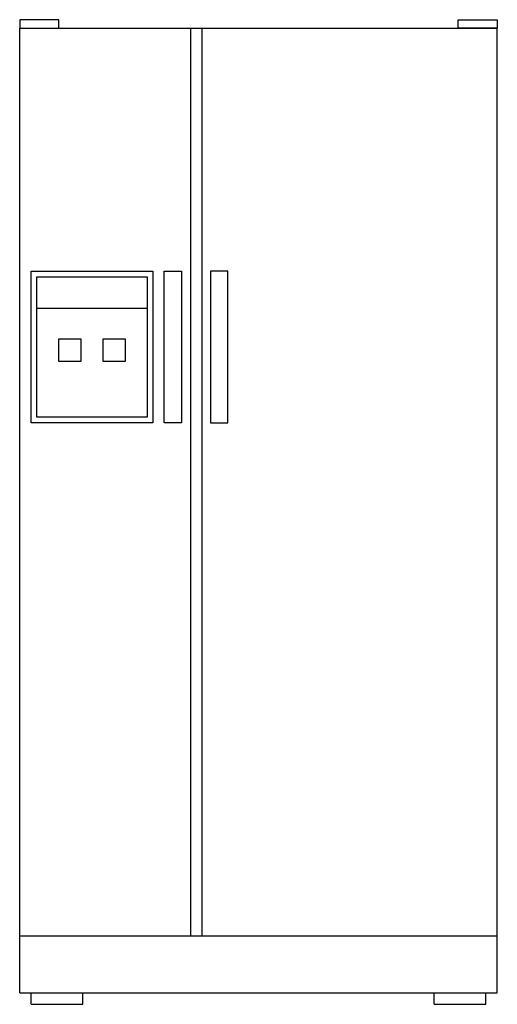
# Model space of a CAD drawing. Extents: x -0.42 to 0.42, y 0 to 1.73.
import ezdxf

# ---------------------------------------------------------------- set-up
doc = ezdxf.new("R2010")
doc.units = 0
doc.header["$MEASUREMENT"] = 0
doc.layers.add('LCNA', color=1, linetype='CONTINUOUS')

msp = doc.modelspace()

# ---------------------------------------------------------------- linework, layer by layer
at = {"layer": 'LCNA'}
for p, q in [((-0.4191, 1.7123), (0.4191, 1.7123)), ((-0.4191, 0.02), (-0.4191, 1.7123)), ((-0.1195, 1.7123), (-0.1195, 0.12)), ((-0.0995, 1.7123), (-0.0995, 0.12)), ((0.4191, 0.02), (0.4191, 1.7123)), ((-0.3891, 1.03), (-0.3891, 1.2762)), ((-0.3891, 1.2762), (-0.1953, 1.2762)), ((-0.1953, 1.2762), (-0.1953, 1.03)), ((-0.3891, 1.2216), (-0.1953, 1.2216)), ((-0.1953, 1.03), (-0.3891, 1.03)), ((-0.4191, 0.12), (0.4191, 0.12)), ((-0.4191, 0.02), (0.4191, 0.02)), ((-0.3991, 0), (-0.3991, 0.02)), ((-0.3082, 0), (-0.3082, 0.02)), ((0.3082, 0), (0.3082, 0.02)), ((0.3991, 0), (0.3991, 0.02)), ((-0.3991, 0), (-0.3082, 0)), ((0.3082, 0), (0.3991, 0))]:
    msp.add_line(p, q, dxfattribs=at)
for points in [[(-0.4191, 1.7123), (-0.3502, 1.7123), (-0.3502, 1.7274), (-0.4191, 1.7274)], [(0.4191, 1.7123), (0.3502, 1.7123), (0.3502, 1.7274), (0.4191, 1.7274)], [(-0.3991, 1.02), (-0.3991, 1.2862), (-0.1853, 1.2862), (-0.1853, 1.02)], [(-0.1653, 1.2862), (-0.135, 1.2862), (-0.135, 1.02), (-0.1653, 1.02)], [(-0.0537, 1.2862), (-0.084, 1.2862), (-0.084, 1.02), (-0.0537, 1.02)], [(-0.3503, 1.1677), (-0.3116, 1.1677), (-0.3116, 1.1278), (-0.3503, 1.1278)], [(-0.2728, 1.1677), (-0.2341, 1.1677), (-0.2341, 1.1278), (-0.2728, 1.1278)]]:
    msp.add_lwpolyline(points, close=True, dxfattribs=at)

doc.saveas('drawing.dxf')
